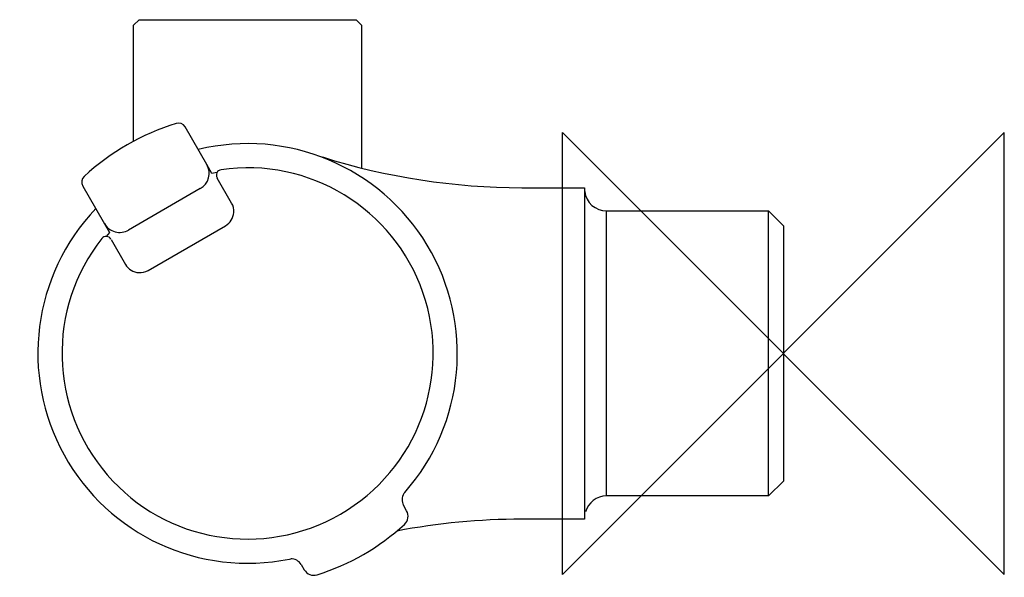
# Model space of a CAD drawing. Header units: millimetres. Extents: x -69.1 to 20, y -20.3 to 30.2.
import ezdxf

# ---------------------------------------------------------------- set-up
doc = ezdxf.new("R2010")
doc.units = ezdxf.units.MM
doc.header["$MEASUREMENT"] = 0
doc.layers.add('ORIGIN', color=6, linetype='Continuous')
doc.layers.add('PLANNING', color=1, linetype='Continuous')

# ---------------------------------------------------------------- blocks, each defined once
blk = doc.blocks.new('241050_r')
at = {"layer": 'ORIGIN'}
for p, q in [((20, 20), (-20, -20)), ((-20, -20), (-20, 20)), ((-20, 20), (20, -20)), ((20, -20), (20, 20))]:
    blk.add_line(p, q, dxfattribs=at)
at = {"layer": 'PLANNING'}
for p, q in [((-38.175, 29.7), (-38.175, 16.777)), ((-52.193, 17.097), (-54.157, 20.499)), ((-51.724, 16.284), (-52.193, 17.097)), ((-51.281, 16.365), (-51.724, 16.284)), ((-49.946, 13.604), (-51.248, 15.859)), ((-63.424, 15.149), (-60.99, 10.934)), ((-52.779, 14.911), (-59.274, 11.161)), ((-23.681, 15), (-18, 15)), ((-18, 15), (-18, -15)), ((-16, -12.9), (-16, 12.9)), ((-16, 12.9), (-1.35, 12.9)), ((-1.35, -12.9), (-1.35, 12.9)), ((-1.35, 12.9), (0, 11.55)), ((-60.99, 10.934), (-61.297, 10.574)), ((-57.51, 7.505), (-50.495, 11.555)), ((0, 11.55), (0, -11.55)), ((-60.86, 10.309), (-59.559, 8.054)), ((0, -11.55), (-1.35, -12.9)), ((-34.355, -12.679), (-34.277, -12.578)), ((-1.35, -12.9), (-16, -12.9)), ((-34.112, -14.23), (-34.394, -13.741)), ((-18, -15), (-23.681, -15)), ((-44.718, -18.606), (-44.592, -18.589)), ((-43.653, -19.086), (-43.371, -19.576))]:
    blk.add_line(p, q, dxfattribs=at)
for points in [[(-58.825, 29.7), (-58.325, 30.2), (-38.675, 30.2), (-38.175, 29.7)], [(-58.825, 19.2), (-58.825, 29.7)]]:
    blk.add_lwpolyline(points, dxfattribs=at)
for centre, radius, start, end in [((-48.5, 0), 21.8, 107.26864, 132.73136), ((-54.764, 20.149), 0.7, 30.00006, 107.26864), ((-48.5, 0), 18.987, 318.51102, 103.5874), ((-53.58, 16.297), 1.601, 300, 29.9764), ((-23.681, 75), 60, 252.50014, 270), ((-48.5, 0), 16.8, 141.78752, 98.21257), ((-50.828, 16.133), 0.5, 98.21257, 210.00295), ((-62.818, 15.499), 0.7, 132.73136, 210), ((-16, 14.899), 1.999, 187.07023, 270), ((-51.218, 12.869), 1.469, 355.49882, 30), ((-48.5, 0), 18.987, 136.36608, 281.48898), ((-51.289, 12.875), 1.54, 301.03989, 355.49882), ((-60.074, 12.547), 1.6, 210.00131, 300.00131), ((-61.307, 10.083), 0.5, 30, 141.78752), ((-58.248, 8.829), 1.522, 210.58298, 265.95925), ((-58.251, 8.789), 1.483, 265.95925, 300), ((-33.446, -13.244), 1.07, 148.13968, 207.66346), ((-15.995, -14.906), 2.006, 90.14467, 163.87773), ((-34.978, -14.73), 1, 312.55255, 30), ((-23.681, -75), 60, 90, 100.8705), ((-48.5, 0), 20.995, 287.44745, 312.55255), ((-44.557, -19.659), 1.07, 32.33654, 91.86032), ((-42.505, -19.076), 1, 210, 287.44745)]:
    blk.add_arc(centre, radius, start, end, dxfattribs=at)

msp = doc.modelspace()

# ---------------------------------------------------------------- block references
msp.add_blockref('241050_r', (0, 0))

doc.saveas('drawing.dxf')
